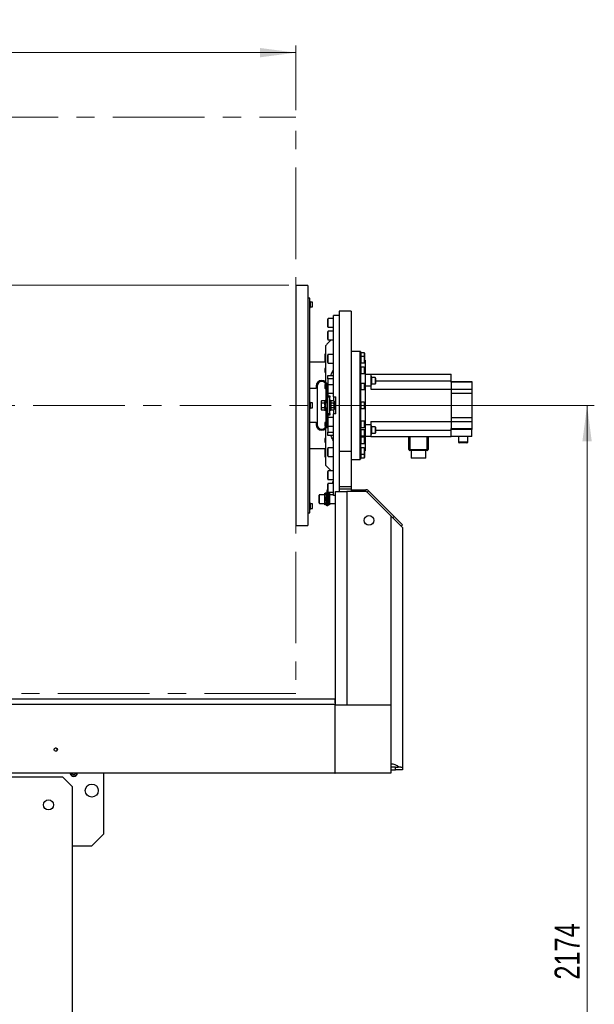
# Model space of a CAD drawing. Header units: millimetres. Extents: x 36 to 589, y 6 to 414.
# Tile 4 of 62: x 184 to 264, y 120 to 257. Entities that reach past the tile are written whole.
import ezdxf

# ---------------------------------------------------------------- set-up
doc = ezdxf.new("R2010")
doc.units = ezdxf.units.MM
doc.linetypes.add('CENTERX2', pattern=[20.32, 12.7, -2.54, 2.54, -2.54])
doc.styles.add('SLDTEXTSTYLE1', font='TXT', dxfattribs={"width": 0.75})
doc.dimstyles.new('SLDDIMSTYLE1', dxfattribs={"dimtxt": 3.5, "dimasz": 5, "dimexe": 0, "dimexo": 0.0625, "dimgap": 0.875, "dimtad": 1, "dimlfac": 15, "dimrnd": 1e-09, "dimzin": 12, "dimdsep": 46, "dimtxsty": 'SLDTEXTSTYLE1', "dimsah": 1, "dimcen": 0.09, "dimadec": 0, "dimazin": 0, "dimtfac": 1, "dimtofl": 0, "dimtmove": 0, "dimatfit": 3, "dimfxl": 0, "dimtolj": 1, "dimtzin": 12, "dimarcsym": 0})

# ---------------------------------------------------------------- blocks, each defined once
blk = doc.blocks.new('*D14')
at = {"color": 7, "linetype": 'Continuous', "lineweight": 0}
for p, q in [((115.52, 244.35), (115.52, 253.32)), ((222.19, 244.35), (222.19, 253.32)), ((115.52, 252.32), (222.19, 252.32))]:
    blk.add_line(p, q, dxfattribs=at)
for points in [[(115.52, 252.32), (120.52, 251.67), (120.52, 252.97)], [(222.19, 252.32), (217.19, 252.97), (217.19, 251.67)]]:
    blk.add_solid(points, dxfattribs=at)
at = {"color": 7, "linetype": 'Continuous', "lineweight": 0, "char_height": 3.5, "attachment_point": 1, "style": 'SLDTEXTSTYLE1'}
for s, insert in [('SPW ', (156.95, 256.83)), ('1600', (167.8, 256.83))]:
    blk.add_mtext(s, dxfattribs=dict(at, insert=insert))
blk = doc.blocks.new('*D15')
at = {"color": 7, "linetype": 'Continuous', "lineweight": 0}
for p, q in [((226.86, 203.35), (263.59, 203.35)), ((262.59, 203.35), (262.59, 58.42)), ((223.19, 58.42), (263.59, 58.42))]:
    blk.add_line(p, q, dxfattribs=at)
for points in [[(262.59, 203.35), (261.94, 198.35), (263.24, 198.35)], [(262.59, 58.42), (263.24, 63.42), (261.94, 63.42)]]:
    blk.add_solid(points, dxfattribs=at)
at = {"color": 7, "linetype": 'Continuous', "lineweight": 0, "insert": (258.08, 123.64), "char_height": 3.5, "attachment_point": 1, "rotation": 90, "style": 'SLDTEXTSTYLE1'}
blk.add_mtext('2174', dxfattribs=at)
blk = doc.blocks.new('*D16')
at = {"color": 7, "linetype": 'Continuous', "lineweight": 0}
for p, q in [((221.19, 220.02), (74.13, 220.02)), ((75.13, 220.02), (75.13, 41.75)), ((112.86, 41.75), (74.13, 41.75))]:
    blk.add_line(p, q, dxfattribs=at)
for centre, start, end in [((72.35, 135.03), 63.4349, 116.5651), ((72.35, 132.62), 243.4349, 296.5651)]:
    blk.add_arc(centre, 6.21, start, end, dxfattribs=at)
for points in [[(75.13, 220.02), (74.48, 215.02), (75.78, 215.02)], [(75.13, 41.75), (75.78, 46.75), (74.48, 46.75)]]:
    blk.add_solid(points, dxfattribs=at)
at = {"color": 7, "linetype": 'Continuous', "lineweight": 0, "insert": (70.61, 128.65), "char_height": 3.5, "attachment_point": 1, "rotation": 90, "style": 'SLDTEXTSTYLE1'}
blk.add_mtext('2674', dxfattribs=at)

msp = doc.modelspace()

# ---------------------------------------------------------------- linework, layer by layer
at = {"color": 7, "linetype": 'CENTERX2', "lineweight": 0}
for p, q in [((115.5187975, 243.351539), (222.1854642, 243.351539)), ((222.1854642, 203.351539), (222.1854642, 243.351539)), ((104.4614471, 203.351539), (225.8587426, 203.351539)), ((222.1854642, 203.351539), (222.1854642, 163.351539)), ((222.1854642, 163.351539), (115.5187975, 163.351539))]:
    msp.add_line(p, q, dxfattribs=at)
at = {"color": 7, "linetype": 'Continuous', "lineweight": 30}
for p, q in [((222.192076, 220.0182056), (222.192076, 203.351539)), ((223.8587426, 220.0182056), (223.8587426, 186.6848723)), ((224.1254093, 191.5305742), (224.1254093, 218.251539)), ((224.232076, 216.9451151), (224.232076, 217.7451151)), ((224.4654093, 217.0117817), (224.4654093, 217.6784484)), ((224.4987426, 217.0451151), (224.4987426, 217.6451151)), ((228.192076, 216.4182056), (228.192076, 197.0166933)), ((229.8587426, 216.4182056), (229.8587426, 197.0166933)), ((226.592076, 214.2740339), (226.592076, 215.3140339)), ((226.672076, 214.1940339), (226.672076, 215.3940339)), ((227.392076, 204.5263307), (227.392076, 215.8404706)), ((228.192076, 215.8404706), (227.392076, 215.8404706)), ((226.592076, 212.5320178), (226.592076, 213.5720178)), ((226.672076, 212.4520178), (226.672076, 213.6520178)), ((226.3254093, 206.575979), (226.3254093, 211.6848723)), ((231.092076, 195.851539), (231.092076, 210.851539)), ((231.1254093, 210.8182056), (231.1254093, 195.8848723)), ((231.1787426, 210.651539), (231.1787426, 210.1288451)), ((231.1787426, 210.651539), (231.1787426, 210.1288451)), ((231.6587426, 210.651539), (231.6587426, 210.1288451)), ((231.712076, 210.5982056), (231.712076, 210.0755118)), ((226.1787426, 210.433739), (226.1787426, 210.0026723)), ((226.1787426, 209.9110451), (226.1787426, 209.4799784)), ((226.229876, 210.4848723), (226.229876, 209.9621784)), ((226.229876, 209.9621784), (226.229876, 209.4288451)), ((226.592076, 209.3131917), (226.592076, 210.3531917)), ((226.672076, 209.2331917), (226.672076, 210.4331917)), ((231.1787426, 210.1288451), (231.1787426, 209.2621784)), ((231.1787426, 210.1288451), (231.1787426, 209.2621784)), ((231.6587426, 210.1288451), (231.6587426, 209.2621784)), ((231.712076, 210.0755118), (231.712076, 209.3155118)), ((231.712076, 209.6523422), (231.792076, 209.6523422)), ((231.792076, 209.6523422), (231.792076, 197.0507358)), ((226.1787426, 208.4225389), (226.1787426, 207.9914722)), ((226.229876, 208.4736722), (226.229876, 207.9403389)), ((231.1787426, 208.6403389), (231.1787426, 207.7736722)), ((231.1787426, 208.6403389), (231.1787426, 207.7736722)), ((231.6587426, 208.6403389), (231.6587426, 207.7736722)), ((231.712076, 208.5870055), (231.712076, 207.8270055)), ((226.592076, 207.5182056), (227.392076, 207.5182056)), ((226.592076, 207.051539), (226.592076, 207.5182056)), ((227.392076, 207.051539), (226.592076, 207.051539)), ((226.592076, 207.051539), (226.592076, 206.1475927)), ((231.1787426, 206.4126319), (231.1787426, 205.5459652)), ((231.1787426, 206.4126319), (231.1787426, 205.5459652)), ((231.6587426, 206.4126319), (231.6587426, 205.5459652)), ((231.792076, 207.6848723), (232.592076, 207.6848723)), ((232.592076, 207.6848723), (232.592076, 206.0182056)), ((232.592076, 207.6848723), (243.7254093, 207.6848723)), ((232.6987426, 206.7692217), (232.6987426, 207.3025551)), ((232.6987426, 206.2358884), (232.6987426, 206.7692217)), ((233.1787426, 207.2025551), (233.1787426, 206.3358884)), ((233.232076, 207.1492217), (233.232076, 206.3892217)), ((233.232076, 206.7688723), (243.7254093, 206.7688723)), ((243.7254093, 206.7688723), (243.7254093, 207.6848723)), ((243.7254093, 206.5729036), (243.7254093, 206.7688723)), ((243.7254093, 206.6848723), (246.592076, 206.6848723)), ((243.7254093, 206.5727343), (243.7254093, 206.5729036)), ((246.592076, 206.5727343), (243.7254093, 206.5727343)), ((243.7254093, 206.5727343), (243.7254093, 205.6192201)), ((246.592076, 206.6848723), (246.592076, 206.5727343)), ((246.592076, 206.5727343), (246.592076, 205.6192201)), ((224.992076, 205.6848723), (224.1254093, 205.6848723)), ((224.992076, 206.0182056), (224.992076, 205.6848723)), ((225.1254093, 206.0182056), (225.1254093, 200.6848723)), ((226.1787426, 206.1948319), (226.1787426, 205.7637652)), ((226.229876, 206.2459652), (226.229876, 205.7126319)), ((226.3254093, 205.6848723), (226.3254093, 206.3646158)), ((226.3254093, 205.6848723), (226.3254093, 204.0182056)), ((226.4254093, 206.0182056), (226.4254093, 203.6848723)), ((226.5587426, 204.6848723), (226.5587426, 206.0182056)), ((226.592076, 205.1075927), (226.592076, 206.1475927)), ((226.592076, 205.1075927), (226.592076, 204.701539)), ((226.672076, 205.0275927), (226.672076, 206.2275927)), ((231.712076, 206.3592985), (231.712076, 205.5992985)), ((232.592076, 206.0182056), (231.792076, 206.0182056)), ((232.592076, 206.0182056), (232.592076, 205.6022056)), ((232.592076, 205.6022056), (243.7254093, 205.6022056)), ((243.7254093, 205.6187821), (243.7254093, 205.6192201)), ((243.7254093, 205.6192201), (246.592076, 205.6192201)), ((243.7254093, 205.6022056), (243.7254093, 201.1008723)), ((246.592076, 205.6192201), (246.592076, 205.0182056)), ((224.232076, 202.951539), (224.232076, 203.751539)), ((224.4654093, 203.0182056), (224.4654093, 203.6848723)), ((225.692076, 203.9182056), (225.692076, 203.8422867)), ((225.692076, 203.8422867), (225.692076, 203.351539)), ((226.1747967, 204.0058693), (225.7426886, 204.0058693)), ((226.1747967, 203.6787041), (225.7426886, 203.6787041)), ((226.2254093, 204.0182056), (226.2254093, 202.6848723)), ((226.3587426, 204.0182056), (226.3587426, 202.6848723)), ((226.5587426, 204.6848723), (226.892076, 204.6848723)), ((226.5587426, 204.4848723), (226.5587426, 204.6848723)), ((226.892076, 204.4848723), (226.5587426, 204.4848723)), ((226.5587426, 204.4848723), (226.5587426, 202.2182056)), ((226.592076, 204.701539), (226.892076, 204.701539)), ((226.892076, 204.701539), (226.892076, 204.6848723)), ((226.892076, 204.6848723), (226.892076, 204.4848723)), ((226.892076, 202.2182056), (226.892076, 204.4848723)), ((227.0254093, 202.6848723), (227.0254093, 204.0182056)), ((227.4414633, 204.0058693), (227.052076, 204.0058693)), ((227.052076, 204.0058693), (227.052076, 203.8422867)), ((227.052076, 203.8422867), (227.052076, 203.6787041)), ((227.4414633, 203.6787041), (227.052076, 203.6787041)), ((227.052076, 203.6787041), (227.052076, 203.351539)), ((227.392076, 204.5263307), (227.7254093, 204.5263307)), ((227.392076, 204.5263307), (227.392076, 204.0058693)), ((227.492076, 203.9182056), (227.492076, 203.8422867)), ((227.492076, 203.8422867), (227.492076, 203.351539)), ((227.7254093, 202.1767473), (227.7254093, 204.5263307)), ((231.1787426, 203.7848723), (231.1787426, 202.9182056)), ((231.1787426, 203.7848723), (231.1787426, 202.9182056)), ((231.6587426, 203.7848723), (231.6587426, 202.9182056)), ((231.712076, 203.731539), (231.712076, 202.971539)), ((246.592076, 205.0182056), (243.7254093, 205.0182056)), ((246.592076, 205.0182056), (246.592076, 201.6848723)), ((222.192076, 203.351539), (222.192076, 186.6848723)), ((224.4987426, 203.051539), (224.4987426, 203.651539)), ((225.692076, 203.351539), (225.692076, 202.8607912)), ((225.692076, 202.8607912), (225.692076, 202.7848723)), ((226.1747967, 203.0243738), (225.7426886, 203.0243738)), ((226.1747967, 202.6972087), (225.7426886, 202.6972087)), ((226.3254093, 202.6848723), (226.3254093, 201.0182056)), ((226.4254093, 203.0182056), (226.4254093, 200.6848723)), ((227.052076, 203.351539), (227.052076, 203.0243738)), ((227.4414633, 203.0243738), (227.052076, 203.0243738)), ((227.052076, 203.0243738), (227.052076, 202.8607912)), ((227.052076, 202.8607912), (227.052076, 202.6972087)), ((227.4414633, 202.6972087), (227.052076, 202.6972087)), ((227.392076, 202.6972087), (227.392076, 202.1767473)), ((227.492076, 203.351539), (227.492076, 202.8607912)), ((227.492076, 202.8607912), (227.492076, 202.7848723)), ((224.1254093, 201.0182056), (224.992076, 201.0182056)), ((224.992076, 201.0182056), (224.992076, 200.6848723)), ((226.1787426, 200.9393127), (226.1787426, 200.5082461)), ((226.229876, 200.9904461), (226.229876, 200.4571127)), ((226.3254093, 200.3384621), (226.3254093, 201.0182056)), ((226.5587426, 202.2182056), (226.892076, 202.2182056)), ((226.5587426, 202.0182056), (226.5587426, 202.2182056)), ((226.892076, 202.0182056), (226.5587426, 202.0182056)), ((226.5587426, 200.6848723), (226.5587426, 202.0182056)), ((226.892076, 202.001539), (226.592076, 202.001539)), ((226.592076, 202.001539), (226.592076, 201.5954852)), ((226.592076, 200.5554853), (226.592076, 201.5954852)), ((226.672076, 200.4754852), (226.672076, 201.6754852)), ((226.892076, 202.2182056), (226.892076, 202.0182056)), ((226.892076, 202.0182056), (226.892076, 202.001539)), ((227.392076, 190.8626073), (227.392076, 202.1767473)), ((227.7254093, 202.1767473), (227.392076, 202.1767473)), ((231.1787426, 201.1571127), (231.1787426, 200.2904461)), ((231.1787426, 201.1571127), (231.1787426, 201.1241272)), ((231.1787426, 201.1241272), (231.1787426, 200.2904461)), ((231.6587426, 201.1571127), (231.6587426, 200.2904461)), ((231.712076, 201.1037794), (231.712076, 200.3437794)), ((232.592076, 201.1008723), (243.7254093, 201.1008723)), ((232.592076, 201.1008723), (232.592076, 200.6848723)), ((243.7254093, 201.6848723), (246.592076, 201.6848723)), ((243.7254093, 201.0838578), (243.7254093, 201.0842958)), ((246.592076, 201.0838578), (243.7254093, 201.0838578)), ((243.7254093, 201.0838578), (243.7254093, 200.1303436)), ((246.592076, 201.6848723), (246.592076, 201.0838578)), ((246.592076, 201.0838578), (246.592076, 200.1303436)), ((226.3254093, 195.0182056), (226.3254093, 200.1270989)), ((226.592076, 200.5554852), (226.592076, 199.651539)), ((226.592076, 199.651539), (227.392076, 199.651539)), ((226.592076, 199.1848723), (226.592076, 199.651539)), ((231.1787426, 199.9699567), (231.1787426, 199.10329)), ((231.1787426, 199.9699567), (231.1787426, 199.5366234)), ((231.6587426, 199.9699567), (231.6587426, 199.10329)), ((231.712076, 199.9166234), (231.712076, 199.1566234)), ((231.792076, 200.6848723), (232.592076, 200.6848723)), ((232.592076, 200.6848723), (232.592076, 199.0182056)), ((232.6987426, 199.4005229), (232.6987426, 200.4671895)), ((233.1787426, 200.3671895), (233.1787426, 199.5005229)), ((233.232076, 200.3138562), (233.232076, 199.5538562)), ((233.232076, 199.9342056), (243.7254093, 199.9342056)), ((243.7254093, 200.1303436), (246.592076, 200.1303436)), ((243.7254093, 200.1301744), (243.7254093, 200.1303436)), ((243.7254093, 199.9342056), (243.7254093, 200.1301744)), ((246.592076, 200.0182056), (243.7254093, 200.0182056)), ((243.7254093, 199.0182056), (243.7254093, 199.9342056)), ((246.592076, 200.1303436), (246.592076, 200.0182056)), ((246.592076, 199.0182056), (246.592076, 200.0182056)), ((226.1787426, 198.7116057), (226.1787426, 198.2805391)), ((226.229876, 198.7627391), (226.229876, 198.2294057)), ((227.392076, 199.1848723), (226.592076, 199.1848723)), ((231.1787426, 199.5366234), (231.1787426, 199.10329)), ((231.1787426, 198.9294057), (231.1787426, 198.0627391)), ((231.1787426, 198.9294057), (231.1787426, 198.8024853)), ((231.1787426, 198.8024853), (231.1787426, 198.0627391)), ((231.6587426, 198.9294057), (231.6587426, 198.0627391)), ((231.712076, 198.8760724), (231.712076, 198.1160724)), ((232.592076, 199.0182056), (231.792076, 199.0182056)), ((232.592076, 199.0182056), (243.7254093, 199.0182056)), ((237.8587426, 197.2182056), (237.8587426, 199.0182056)), ((237.992076, 199.0182056), (237.992076, 197.2135524)), ((240.392076, 197.2135524), (240.392076, 199.0182056)), ((240.5254093, 199.0182056), (240.5254093, 197.2182056)), ((246.592076, 199.0182056), (243.7254093, 199.0182056)), ((244.7254093, 198.2848723), (246.0587426, 198.2848723)), ((226.1787426, 197.2230995), (226.1787426, 196.7920328)), ((226.229876, 197.2742328), (226.229876, 196.7408995)), ((226.592076, 197.3503036), (226.592076, 197.3898862)), ((226.592076, 196.3498862), (226.592076, 197.3503036)), ((226.672076, 197.424214), (226.672076, 197.4698862)), ((226.672076, 196.2698862), (226.672076, 197.424214)), ((228.192076, 197.0166933), (229.8587426, 197.0166933)), ((228.192076, 197.0166933), (228.192076, 192.0848723)), ((229.8587426, 197.0166933), (229.8587426, 192.0848723)), ((231.1787426, 197.4408995), (231.1787426, 196.5742328)), ((231.1787426, 197.4408995), (231.1787426, 197.1733957)), ((231.1787426, 197.1733957), (231.1787426, 196.5742328)), ((231.6587426, 197.4408995), (231.6587426, 196.5742328)), ((231.712076, 197.3875662), (231.712076, 196.6275662)), ((231.792076, 197.0507358), (231.712076, 197.0507358)), ((237.992076, 197.2135524), (240.392076, 197.2135524)), ((237.992076, 197.0848723), (237.992076, 197.2135524)), ((240.392076, 197.0848723), (237.992076, 197.0848723)), ((240.392076, 197.0848723), (240.392076, 197.2135524)), ((245.9254092, 198.151539), (244.8587426, 198.151539)), ((226.1787426, 196.7004056), (226.1787426, 196.269339)), ((226.229876, 196.7408995), (226.229876, 196.2182056)), ((231.1787426, 196.5742328), (231.1787426, 196.051539)), ((231.1787426, 196.5742328), (231.1787426, 196.051539)), ((231.6587426, 196.5742328), (231.6587426, 196.051539)), ((231.712076, 196.6275662), (231.712076, 196.1048723)), ((240.192076, 196.0182056), (238.192076, 196.0182056)), ((226.592076, 194.0187557), (226.592076, 194.1710602)), ((226.672076, 194.0753242), (226.672076, 194.2510602)), ((226.592076, 193.1310602), (226.592076, 194.0187557)), ((226.672076, 193.0510602), (226.672076, 194.0753242)), ((227.2587426, 192.751539), (227.2587426, 192.509044)), ((227.392076, 192.751539), (227.2587426, 192.751539)), ((224.1254093, 188.451539), (224.1254093, 191.5305742)), ((226.4587426, 191.4182056), (226.4587426, 190.0848723)), ((226.592076, 192.1080394), (226.592076, 192.429044)), ((226.592076, 191.389044), (226.592076, 192.1080394)), ((226.592076, 191.389044), (226.592076, 190.0848723)), ((226.672076, 192.1386541), (226.672076, 192.509044)), ((226.672076, 191.309044), (226.672076, 192.1386541)), ((227.6587426, 161.7704179), (227.6587426, 191.3848723)), ((227.6587426, 191.3848723), (229.2587426, 191.3848723)), ((228.192076, 192.0848723), (229.8587426, 192.0848723)), ((228.192076, 192.0848723), (228.192076, 191.7848723)), ((228.192076, 191.7848723), (229.8587426, 191.7848723)), ((228.192076, 191.7848723), (228.192076, 191.3848723)), ((228.192076, 191.3848723), (228.2004421, 191.3848723)), ((231.881619, 191.3848723), (229.2587426, 191.3848723)), ((229.2587426, 191.3848723), (229.2587426, 161.7704164)), ((229.8587426, 192.0848723), (229.8587426, 191.7848723)), ((229.8587426, 191.7848723), (229.8587426, 191.5182056)), ((229.8587426, 191.651539), (231.881619, 191.651539)), ((229.8587426, 191.5182056), (229.8587426, 191.3848723)), ((231.881619, 191.3848723), (231.881619, 191.651539)), ((232.0701808, 191.3067674), (232.2587426, 191.4953292)), ((232.2587426, 191.4953292), (235.8104526, 187.9436193)), ((225.392076, 189.8182056), (225.392076, 190.8848723)), ((225.4587426, 189.751539), (225.4587426, 190.951539)), ((226.192076, 190.751539), (226.192076, 191.151539)), ((226.192076, 189.951539), (226.192076, 190.751539)), ((226.3872895, 191.151539), (226.2635291, 191.151539)), ((226.3872895, 190.351539), (226.2635291, 190.351539)), ((226.4587426, 190.0848723), (226.592076, 190.0848723)), ((226.4587426, 189.4182056), (226.4587426, 190.0848723)), ((226.592076, 190.0848723), (226.592076, 189.4182056)), ((226.7872895, 191.151539), (226.6635291, 191.151539)), ((226.7872895, 190.351539), (226.6635291, 190.351539)), ((226.8587426, 191.151539), (226.8587426, 190.751539)), ((226.8587426, 190.751539), (226.8587426, 189.951539)), ((227.6587426, 190.8626073), (227.392076, 190.8626073)), ((235.392076, 187.9848723), (232.0701808, 191.3067674)), ((224.232076, 189.5270102), (224.232076, 189.7579629)), ((224.232076, 188.9579629), (224.232076, 189.5270102)), ((224.4654093, 189.0558603), (224.4654093, 189.6912962)), ((224.4654093, 189.0246295), (224.4654093, 189.0558603)), ((224.4987426, 189.0860705), (224.4987426, 189.6579629)), ((224.4987426, 189.0579629), (224.4987426, 189.0860705)), ((226.192076, 189.551539), (226.192076, 189.951539)), ((226.3872895, 189.551539), (226.2635291, 189.551539)), ((226.592076, 189.4182056), (226.4587426, 189.4182056)), ((226.7872895, 189.551539), (226.6635291, 189.551539)), ((226.8587426, 189.951539), (226.8587426, 189.551539)), ((235.392076, 153.551539), (235.392076, 187.9848723)), ((235.392076, 187.9848723), (236.992076, 186.3848723)), ((235.6218908, 187.7550575), (235.8104526, 187.9436193)), ((235.8104526, 187.9436193), (236.9889639, 186.765108)), ((236.9889639, 186.765108), (236.8004021, 186.5765462)), ((236.992076, 186.3848723), (236.992076, 153.151539)), ((227.592076, 162.551539), (168.8587426, 162.551539)), ((227.6129632, 161.8182056), (168.8810259, 161.8182056)), ((227.5812766, 161.790418), (227.5812766, 161.770418)), ((227.6129632, 161.790418), (227.5812766, 161.790418)), ((227.5863932, 161.790418), (227.5812766, 161.790418)), ((227.5812766, 161.770418), (227.6012324, 161.770418)), ((227.6129632, 161.790418), (227.5863932, 161.790418)), ((227.6012324, 161.770418), (227.6012235, 152.3037513)), ((227.6247198, 161.770418), (227.6012324, 161.770418)), ((227.6129632, 161.8182056), (227.6129632, 161.790418)), ((227.6247109, 152.3037513), (227.6247198, 161.770418)), ((227.6247198, 161.770418), (235.3462335, 161.7704107)), ((235.3462335, 161.7704107), (235.3462246, 152.3037441)), ((235.3478484, 161.7704107), (235.3462335, 161.7704107)), ((235.3478484, 161.7704107), (235.3478395, 152.303744)), ((235.992076, 153.151539), (235.3478403, 153.151539)), ((235.3478407, 153.551539), (235.392076, 153.551539)), ((235.992076, 152.751539), (235.992076, 153.151539)), ((235.992076, 153.151539), (236.392076, 153.151539)), ((236.4503765, 153.151539), (236.392076, 153.151539)), ((236.7566511, 153.151539), (236.4503765, 153.151539)), ((236.7566511, 153.151539), (236.992076, 153.151539)), ((236.992076, 153.151539), (236.992076, 152.751539)), ((189.8587426, 151.751539), (147.8587426, 151.751539)), ((227.5746535, 152.3037513), (168.8861561, 152.3038067)), ((227.6012235, 152.3037513), (168.9127261, 152.3038067)), ((191.192076, 150.4182056), (189.8587426, 151.751539)), ((190.8397652, 152.2619621), (190.8316094, 152.303786)), ((191.1347351, 152.1736013), (191.1039033, 152.3037857)), ((191.4297049, 152.0852406), (191.1347351, 152.1736013)), ((191.6537124, 152.2965115), (191.4297049, 152.0852406)), ((191.6519898, 152.3037852), (191.6537124, 152.2965115)), ((195.5254093, 143.8848723), (195.5254093, 152.3037816)), ((227.6012235, 152.3037513), (227.5746535, 152.3037513)), ((227.6012235, 152.3037513), (227.6247109, 152.3037513)), ((235.3462246, 152.3037441), (227.6247109, 152.3037513)), ((227.6247109, 152.3037513), (227.6263259, 152.3037513)), ((235.3478395, 152.303744), (227.6263259, 152.3037513)), ((235.3478395, 152.303744), (235.3462246, 152.3037441)), ((235.3478399, 152.751539), (235.992076, 152.751539)), ((236.992076, 152.751539), (235.992076, 152.751539)), ((191.192076, 111.351539), (191.192076, 150.4182056)), ((193.8587426, 142.2182056), (195.5254093, 143.8848723)), ((191.192076, 142.2182056), (193.8587426, 142.2182056))]:
    msp.add_line(p, q, dxfattribs=at)
for centre, radius in [((232.3254093, 187.3848723), 0.6666667), ((188.8581319, 155.5705586), 0.2265161), ((193.8587426, 149.8848723), 0.9), ((187.8587426, 147.8848723), 0.7)]:
    msp.add_circle(centre, radius, dxfattribs=at)
for centre, radius, start, end in [((224.4654093, 217.6451151), 0.0333333, 360, 90), ((224.4654093, 217.0451151), 0.0333333, 270, 0), ((226.672076, 215.3140339), 0.08, 90, 180), ((226.672076, 214.2740339), 0.08, 180, 270), ((226.672076, 213.5720178), 0.08, 90, 180), ((226.672076, 212.5320178), 0.08, 180, 270), ((231.6587426, 210.5982056), 0.0533333, 360, 90), ((226.672076, 210.3531917), 0.08, 90, 180), ((226.672076, 209.3131917), 0.08, 180, 270), ((231.6587426, 210.0755118), 0.0533333, 360, 90), ((231.6587426, 209.3155118), 0.0533333, 270, 360), ((231.6587426, 208.5870055), 0.0533333, 360, 90), ((231.6587426, 207.8270055), 0.0533333, 270, 360), ((225.7754093, 206.0182056), 0.7833333, 0, 180), ((225.7754093, 206.0182056), 0.65, 0, 180), ((231.6587426, 206.3592985), 0.0533333, 0, 90), ((233.1787426, 207.1492217), 0.0533333, 0, 90), ((226.672076, 206.1475927), 0.08, 90, 180), ((226.672076, 205.1075927), 0.08, 180, 270), ((231.6587426, 205.5992985), 0.0533333, 270, 360), ((233.1787426, 206.3892217), 0.0533333, 270, 0), ((224.4654093, 203.651539), 0.0333333, 0, 90), ((231.6587426, 203.731539), 0.0533333, 0, 90), ((224.4654093, 203.051539), 0.0333333, 270, 0), ((231.6587426, 202.971539), 0.0533333, 270, 0), ((226.672076, 201.5954852), 0.08, 90, 180), ((231.6587426, 201.1037794), 0.0533333, 0, 90), ((225.7754093, 200.6848723), 0.7833333, 180, 0), ((225.7754093, 200.6848723), 0.65, 180, 0), ((226.672076, 200.5554852), 0.08, 180, 270), ((231.6587426, 200.3437794), 0.0533333, 270, 0), ((231.6587426, 199.9166234), 0.0533333, 0, 90), ((233.1787426, 200.3138562), 0.0533333, 0, 90), ((231.6587426, 199.1566234), 0.0533333, 270, 360), ((231.6587426, 198.8760724), 0.0533333, 0, 90), ((233.1787426, 199.5538562), 0.0533333, 270, 0), ((244.8587426, 198.2848723), 0.1333333, 180, 270), ((245.9254093, 198.2848723), 0.1333333, 270, 0), ((226.672076, 197.3898862), 0.08, 90, 180), ((231.6587426, 198.1160724), 0.0533333, 270, 0), ((231.6587426, 197.3875662), 0.0533333, 0, 90), ((237.9587832, 198.1721659), 0.9591915, 264.013346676, 271.989088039), ((237.992076, 197.2182056), 0.1333333, 180, 270), ((240.4253687, 198.1721659), 0.9591915, 268.010911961, 275.986653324), ((240.392076, 197.2182056), 0.1333333, 270, 360), ((226.672076, 196.3498862), 0.08, 180, 270), ((231.6587426, 196.6275662), 0.0533333, 270, 0), ((231.6587426, 196.1048723), 0.0533333, 270, 0), ((226.672076, 194.1710602), 0.08, 90, 180), ((226.672076, 193.1310602), 0.08, 180, 270), ((226.7254093, 191.4182056), 0.2666667, 120, 180), ((226.672076, 192.429044), 0.08, 90, 180), ((226.672076, 191.389044), 0.08, 180, 270), ((231.881619, 191.1182056), 0.5333333, 45, 90), ((231.881619, 191.1182056), 0.2666667, 45, 90), ((224.4654093, 189.6579629), 0.0333333, 0, 90), ((224.4654093, 189.0579629), 0.0333333, 270, 0), ((188.8309705, 155.5701824), 0.2264075, 273.425649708, 0.068876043), ((188.8309305, 155.5706891), 0.2264475, 359.94065987, 86.564792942), ((235.392076, 151.951539), 1.6, 48.590377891, 90), ((191.3587426, 152.3848723), 0.5333333, 193.3239564, 351.254910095), ((191.3587426, 152.3848723), 0.4666667, 190.006302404, 349.993589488)]:
    msp.add_arc(centre, radius, start, end, dxfattribs=at)
for points, degree in [([(223.8587426, 220.0182056), (222.192076, 220.0182056)], 1), ([(224.1254093, 218.251539), (223.8587426, 218.251539)], 1), ([(224.232076, 217.7451151), (224.1254093, 217.7451151)], 1), ([(224.4654093, 217.6784484), (224.232076, 217.6784484)], 1), ([(224.1254093, 216.9451151), (224.232076, 216.9451151)], 1), ([(224.232076, 217.0117817), (224.4654093, 217.0117817)], 1), ([(229.8587426, 216.4182056), (228.192076, 216.4182056)], 1), ([(227.392076, 215.3940339), (226.672076, 215.3940339)], 1), ([(226.672076, 214.1940339), (227.392076, 214.1940339)], 1), ([(227.392076, 213.6520178), (226.672076, 213.6520178)], 1), ([(227.0925548, 212.4520178), (226.3254093, 211.6848723)], 1), ([(226.672076, 212.4520178), (227.392076, 212.4520178)], 1), ([(231.092076, 210.851539), (229.8587426, 210.851539)], 1), ([(231.1254093, 210.8182056), (231.092076, 210.851539)], 1), ([(231.1787426, 210.651539), (231.1254093, 210.651539)], 1), ([(231.6587426, 210.651539), (231.1787426, 210.651539)], 1), ([(226.3254093, 209.351539), (224.1254093, 209.351539)], 1), ([(226.229876, 210.4848723), (226.1787426, 210.433739)], 1), ([(226.1787426, 210.0026723), (226.2245562, 209.9568587)], 1), ([(226.229876, 209.9621784), (226.1787426, 209.9110451)], 1), ([(226.1787426, 209.4799784), (226.229876, 209.4288451)], 1), ([(226.3254093, 210.4848723), (226.229876, 210.4848723)], 1), ([(226.3254093, 209.9621784), (226.229876, 209.9621784)], 1), ([(226.229876, 209.4288451), (226.3254093, 209.4288451)], 1), ([(227.392076, 210.4331917), (226.672076, 210.4331917)], 1), ([(226.672076, 209.2331917), (227.392076, 209.2331917)], 1), ([(231.1787426, 210.1288451), (231.1254093, 210.1288451)], 1), ([(231.1254093, 209.2621784), (231.1787426, 209.2621784)], 1), ([(231.6587426, 210.1288451), (231.1787426, 210.1288451)], 1), ([(231.1787426, 209.2621784), (231.6587426, 209.2621784)], 1), ([(226.229876, 208.4736722), (226.1787426, 208.4225389)], 1), ([(226.1787426, 207.9914722), (226.229876, 207.9403389)], 1), ([(226.3254093, 208.4736722), (226.229876, 208.4736722)], 1), ([(226.229876, 207.9403389), (226.3254093, 207.9403389)], 1), ([(227.0169904, 207.5182056), (227.392076, 208.287124)], 1), ([(231.1787426, 208.6403389), (231.1254093, 208.6403389)], 1), ([(231.1254093, 207.7736722), (231.1787426, 207.7736722)], 1), ([(231.6587426, 208.6403389), (231.1787426, 208.6403389)], 1), ([(231.1787426, 207.7736722), (231.6587426, 207.7736722)], 1), ([(231.1787426, 206.4126319), (231.1254093, 206.4126319)], 1), ([(231.6587426, 206.4126319), (231.1787426, 206.4126319)], 1), ([(232.6987426, 207.3025551), (232.592076, 207.3025551)], 1), ([(233.1787426, 207.2025551), (232.6987426, 207.2025551)], 1), ([(226.229876, 206.2459652), (226.1787426, 206.1948319)], 1), ([(226.1787426, 205.7637652), (226.229876, 205.7126319)], 1), ([(226.3254093, 206.2459652), (226.229876, 206.2459652)], 1), ([(226.229876, 205.7126319), (226.3254093, 205.7126319)], 1), ([(226.3254093, 205.6848723), (226.4337693, 206.0236363)], 1), ([(227.392076, 206.2275927), (226.672076, 206.2275927)], 1), ([(231.1254093, 205.5459652), (231.1787426, 205.5459652)], 1), ([(231.1787426, 205.5459652), (231.6587426, 205.5459652)], 1), ([(232.592076, 206.2358884), (232.6987426, 206.2358884)], 1), ([(232.6987426, 206.3358884), (233.1787426, 206.3358884)], 1), ([(224.232076, 203.751539), (224.1254093, 203.751539)], 1), ([(224.4654093, 203.6848723), (224.232076, 203.6848723)], 1), ([(225.7426886, 204.0058693), (225.692076, 203.9182056)], 1), ([(226.2254093, 203.9182056), (226.1747967, 204.0058693)], 1), ([(226.3587426, 204.0182056), (226.2254093, 204.0182056)], 1), ([(226.5587426, 203.6848723), (226.3587426, 203.6848723)], 1), ([(226.672076, 205.0275927), (227.392076, 205.0275927)], 1), ([(227.0254093, 204.0182056), (226.892076, 204.0182056)], 1), ([(227.052076, 203.9182056), (227.0254093, 203.9182056)], 1), ([(227.492076, 203.9182056), (227.4414633, 204.0058693)], 1), ([(231.1787426, 203.7848723), (231.1254093, 203.7848723)], 1), ([(231.6587426, 203.7848723), (231.1787426, 203.7848723)], 1), ([(224.1254093, 202.951539), (224.232076, 202.951539)], 1), ([(224.232076, 203.0182056), (224.4654093, 203.0182056)], 1), ([(225.692076, 202.7848723), (225.7426886, 202.6972087)], 1), ([(226.1747967, 202.6972087), (226.2254093, 202.7848723)], 1), ([(226.2254093, 202.6848723), (226.3587426, 202.6848723)], 1), ([(226.3587426, 203.0182056), (226.5587426, 203.0182056)], 1), ([(226.892076, 202.6848723), (227.0254093, 202.6848723)], 1), ([(227.0254093, 202.7848723), (227.052076, 202.7848723)], 1), ([(227.4414633, 202.6972087), (227.492076, 202.7848723)], 1), ([(231.1254093, 202.9182056), (231.1787426, 202.9182056)], 1), ([(231.1787426, 202.9182056), (231.6587426, 202.9182056)], 1), ([(226.229876, 200.9904461), (226.1787426, 200.9393127)], 1), ([(226.3254093, 200.9904461), (226.229876, 200.9904461)], 1), ([(227.392076, 201.6754852), (226.672076, 201.6754852)], 1), ([(231.1787426, 201.1571127), (231.1254093, 201.1571127)], 1), ([(231.6587426, 201.1571127), (231.1787426, 201.1571127)], 1), ([(226.1787426, 200.5082461), (226.229876, 200.4571127)], 1), ([(226.229876, 200.4571127), (226.3254093, 200.4571127)], 1), ([(226.592076, 200.2022597), (226.51166, 200.4346539)], 1), ([(226.672076, 200.4754852), (227.392076, 200.4754852)], 1), ([(231.1254093, 200.2904461), (231.1787426, 200.2904461)], 1), ([(231.1787426, 199.9699567), (231.1254093, 199.9699567)], 1), ([(231.1787426, 200.2904461), (231.6587426, 200.2904461)], 1), ([(231.6587426, 199.9699567), (231.1787426, 199.9699567)], 1), ([(232.6987426, 200.4671895), (232.592076, 200.4671895)], 1), ([(233.1787426, 200.3671895), (232.6987426, 200.3671895)], 1), ([(226.229876, 198.7627391), (226.1787426, 198.7116057)], 1), ([(226.1787426, 198.2805391), (226.229876, 198.2294057)], 1), ([(226.3254093, 198.7627391), (226.229876, 198.7627391)], 1), ([(226.229876, 198.2294057), (226.3254093, 198.2294057)], 1), ([(231.1254093, 199.10329), (231.1787426, 199.10329)], 1), ([(231.1787426, 198.9294057), (231.1254093, 198.9294057)], 1), ([(231.1787426, 199.10329), (231.6587426, 199.10329)], 1), ([(231.6587426, 198.9294057), (231.1787426, 198.9294057)], 1), ([(232.592076, 199.4005229), (232.6987426, 199.4005229)], 1), ([(232.6987426, 199.5005229), (233.1787426, 199.5005229)], 1), ([(244.7254093, 199.0182056), (244.7254093, 198.2848723)], 1), ([(246.0587426, 198.2848723), (246.0587426, 199.0182056)], 1), ([(224.1254093, 197.351539), (226.3254093, 197.351539)], 1), ([(226.229876, 197.2742328), (226.1787426, 197.2230995)], 1), ([(226.3254093, 197.2742328), (226.229876, 197.2742328)], 1), ([(227.392076, 197.4698862), (226.672076, 197.4698862)], 1), ([(231.1254093, 198.0627391), (231.1787426, 198.0627391)], 1), ([(231.1787426, 197.4408995), (231.1254093, 197.4408995)], 1), ([(231.1787426, 198.0627391), (231.6587426, 198.0627391)], 1), ([(231.6587426, 197.4408995), (231.1787426, 197.4408995)], 1), ([(238.192076, 197.0848723), (238.192076, 196.0182056)], 1), ([(240.192076, 196.0182056), (240.192076, 197.0848723)], 1), ([(226.1787426, 196.7920328), (226.229876, 196.7408995)], 1), ([(226.2245562, 196.7462192), (226.1787426, 196.7004056)], 1), ([(226.1787426, 196.269339), (226.229876, 196.2182056)], 1), ([(226.229876, 196.7408995), (226.3254093, 196.7408995)], 1), ([(226.229876, 196.2182056), (226.3254093, 196.2182056)], 1), ([(226.672076, 196.2698862), (227.392076, 196.2698862)], 1), ([(229.8587426, 195.851539), (231.092076, 195.851539)], 1), ([(231.092076, 195.851539), (231.1254093, 195.8848723)], 1), ([(231.1254093, 196.5742328), (231.1787426, 196.5742328)], 1), ([(231.1254093, 196.051539), (231.1787426, 196.051539)], 1), ([(231.1787426, 196.5742328), (231.6587426, 196.5742328)], 1), ([(231.1787426, 196.051539), (231.6587426, 196.051539)], 1), ([(226.3254093, 195.0182056), (227.0925548, 194.2510602)], 1), ([(227.392076, 194.2510602), (226.672076, 194.2510602)], 1), ([(226.672076, 193.0510602), (227.392076, 193.0510602)], 1), ([(227.392076, 192.509044), (226.672076, 192.509044)], 1), ([(225.4587426, 190.951539), (225.392076, 190.8848723)], 1), ([(226.192076, 190.951539), (225.4587426, 190.951539)], 1), ([(226.672076, 191.309044), (227.392076, 191.309044)], 1), ([(227.392076, 190.951539), (226.8587426, 190.951539)], 1), ([(224.232076, 189.7579629), (224.1254093, 189.7579629)], 1), ([(224.1254093, 188.9579629), (224.232076, 188.9579629)], 1), ([(224.4654093, 189.6912962), (224.232076, 189.6912962)], 1), ([(224.232076, 189.0246295), (224.4654093, 189.0246295)], 1), ([(225.392076, 189.8182056), (225.4587426, 189.751539)], 1), ([(225.4587426, 189.751539), (226.192076, 189.751539)], 1), ([(226.8587426, 189.751539), (227.6587426, 189.751539)], 1), ([(223.8587426, 188.451539), (224.1254093, 188.451539)], 1), ([(222.192076, 186.6848723), (223.8587426, 186.6848723)], 1), ([(227.592076, 162.551539), (227.5929468, 162.5488295), (227.5946884, 162.5434105), (227.5969094, 162.4995083), (227.5985046, 162.4328603), (227.5986324, 162.3687872), (227.5986963, 162.3367506)], 3), ([(227.5986963, 162.3367506), (227.6008243, 162.3008822), (227.6050803, 162.2291455), (227.6095073, 162.1004104), (227.6124234, 161.9622538), (227.6127833, 161.8662217), (227.6129632, 161.8182056)], 3)]:
    msp.add_open_spline(points, degree=degree, dxfattribs=at)
for points, knots in [([(226.5140094, 206.2744897), (226.5288322, 206.3251343), (226.5511269, 206.4013082), (226.5817971, 206.4744528), (226.592076, 206.4989668)], [0, 0, 0, 0, 0.6648558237, 1, 1, 1, 1]), ([(225.7426886, 204.0058693), (225.7285425, 203.9793027), (225.6999908, 203.9256826), (225.6947302, 203.8702532), (225.692076, 203.8422867)], [0, 0, 0, 0, 0.4954579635, 1, 1, 1, 1]), ([(225.692076, 203.8422867), (225.6921364, 203.8384094), (225.692594, 203.809046), (225.703648, 203.7536828), (225.7295958, 203.7038492), (225.7426886, 203.6787041)], [0, 0, 0, 0, 0.0700880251, 0.5307833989, 1, 1, 1, 1]), ([(225.7426886, 203.6787041), (225.7285425, 203.6255711), (225.6999908, 203.5183308), (225.6947302, 203.4074719), (225.692076, 203.351539)], [0, 0, 0, 0, 0.4954579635, 1, 1, 1, 1]), ([(226.2254093, 203.8422867), (226.2253489, 203.846164), (226.2248912, 203.8755274), (226.2138373, 203.9308906), (226.1878895, 203.9807242), (226.1747967, 204.0058693)], [0, 0, 0, 0, 0.0700880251, 0.5307833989, 1, 1, 1, 1]), ([(226.1747967, 203.6787041), (226.1889428, 203.7052706), (226.2174944, 203.7588908), (226.2227551, 203.8143202), (226.2254093, 203.8422867)], [0, 0, 0, 0, 0.49545796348, 1, 1, 1, 1]), ([(226.2254093, 203.351539), (226.2253489, 203.3592936), (226.2248912, 203.4180203), (226.2138373, 203.5287468), (226.1878895, 203.6284139), (226.1747967, 203.6787041)], [0, 0, 0, 0, 0.0700880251, 0.5307833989, 1, 1, 1, 1]), ([(227.492076, 203.8422867), (227.4920155, 203.846164), (227.4915579, 203.8755274), (227.480504, 203.9308906), (227.4545561, 203.9807242), (227.4414633, 204.0058693)], [0, 0, 0, 0, 0.07008802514, 0.53078339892, 1, 1, 1, 1]), ([(227.4414633, 203.6787041), (227.4556095, 203.7052706), (227.4841611, 203.7588908), (227.4894217, 203.8143202), (227.492076, 203.8422867)], [0, 0, 0, 0, 0.4954579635, 1, 1, 1, 1]), ([(227.492076, 203.351539), (227.4914844, 203.377949), (227.4890044, 203.4886591), (227.4620146, 203.5965504), (227.4414633, 203.6787041)], [0, 0, 0, 0, 0.2385511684, 1, 1, 1, 1]), ([(225.692076, 203.351539), (225.6921364, 203.3437843), (225.692594, 203.2850576), (225.703648, 203.1743312), (225.7295958, 203.074664), (225.7426886, 203.0243738)], [0, 0, 0, 0, 0.0700880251, 0.5307833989, 1, 1, 1, 1]), ([(225.7426886, 203.0243738), (225.735848, 203.0121333), (225.7060683, 202.9588462), (225.6981643, 202.9034571), (225.692076, 202.8607912)], [0, 0, 0, 0, 0.2297082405, 1, 1, 1, 1]), ([(225.692076, 202.8607912), (225.6927083, 202.8471408), (225.6952728, 202.7917816), (225.7223147, 202.7378453), (225.7426886, 202.6972087)], [0, 0, 0, 0, 0.2465794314, 1, 1, 1, 1]), ([(226.1747967, 203.0243738), (226.1889428, 203.0775069), (226.2174944, 203.1847472), (226.2227551, 203.295606), (226.2254093, 203.351539)], [0, 0, 0, 0, 0.4954579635, 1, 1, 1, 1]), ([(226.2254093, 202.8607912), (226.2193209, 202.9034571), (226.211417, 202.9588462), (226.1816373, 203.0121333), (226.1747967, 203.0243738)], [0, 0, 0, 0, 0.7702917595, 1, 1, 1, 1]), ([(226.1747967, 202.6972087), (226.1951706, 202.7378453), (226.2222124, 202.7917816), (226.2247769, 202.8471408), (226.2254093, 202.8607912)], [0, 0, 0, 0, 0.7534205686, 1, 1, 1, 1]), ([(227.4414633, 203.0243738), (227.4480097, 203.0477638), (227.4778303, 203.1543129), (227.4858313, 203.2650844), (227.492076, 203.351539)], [0, 0, 0, 0, 0.2195232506, 1, 1, 1, 1]), ([(227.492076, 202.8607912), (227.4920155, 202.8646686), (227.4915579, 202.8940319), (227.480504, 202.9493951), (227.4545561, 202.9992287), (227.4414633, 203.0243738)], [0, 0, 0, 0, 0.0700880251, 0.5307833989, 1, 1, 1, 1]), ([(227.4414633, 202.6972087), (227.4556095, 202.7237752), (227.4841611, 202.7773953), (227.4894217, 202.8328248), (227.492076, 202.8607912)], [0, 0, 0, 0, 0.4954579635, 1, 1, 1, 1]), ([(226.4255078, 200.683625), (226.4243716, 200.6869017), (226.3862309, 200.7968925), (226.3553603, 200.9092222), (226.3254093, 201.0182056)], [0, 0, 0, 0, 0.0297905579, 1, 1, 1, 1]), ([(227.392076, 198.4159539), (227.2970943, 198.598432), (227.1652528, 198.8517246), (227.0481463, 199.1120824), (227.0154061, 199.1848723)], [0, 0, 0, 0, 0.7204237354, 1, 1, 1, 1]), ([(226.2635291, 191.151539), (226.2435581, 191.0865772), (226.2032499, 190.9554626), (226.1958231, 190.8199239), (226.192076, 190.751539)], [0, 0, 0, 0, 0.49545796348, 1, 1, 1, 1]), ([(226.192076, 191.151539), (226.1929526, 191.151539), (226.1965402, 191.151539), (226.2346967, 191.151539), (226.2635291, 191.151539)], [0, 0, 0, 0, 0.2443658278, 1, 1, 1, 1]), ([(226.192076, 190.751539), (226.1921613, 190.7420565), (226.1928075, 190.6702551), (226.2084135, 190.5348783), (226.2450453, 190.4130243), (226.2635291, 190.351539)], [0, 0, 0, 0, 0.07009855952, 0.53078883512, 1, 1, 1, 1]), ([(226.2635291, 190.351539), (226.2435581, 190.2865772), (226.2032499, 190.1554626), (226.1958231, 190.0199239), (226.192076, 189.951539)], [0, 0, 0, 0, 0.4954579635, 1, 1, 1, 1]), ([(226.4587426, 190.751539), (226.4586573, 190.7610214), (226.4580111, 190.8328228), (226.4424051, 190.9681996), (226.4057733, 191.0900536), (226.3872895, 191.151539)], [0, 0, 0, 0, 0.0700985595, 0.5307888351, 1, 1, 1, 1]), ([(226.3872895, 191.151539), (226.4161219, 191.151539), (226.4542784, 191.151539), (226.457866, 191.151539), (226.4587426, 191.151539)], [0, 0, 0, 0, 0.7556341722, 1, 1, 1, 1]), ([(226.3872895, 190.351539), (226.4072605, 190.4165007), (226.4475687, 190.5476153), (226.4549955, 190.683154), (226.4587426, 190.751539)], [0, 0, 0, 0, 0.49545796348, 1, 1, 1, 1]), ([(226.4587426, 189.951539), (226.4586573, 189.9610214), (226.4580111, 190.0328228), (226.4424051, 190.1681996), (226.4057733, 190.2900536), (226.3872895, 190.351539)], [0, 0, 0, 0, 0.0700985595, 0.5307888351, 1, 1, 1, 1]), ([(226.6635291, 191.151539), (226.6435581, 191.0865772), (226.6032499, 190.9554626), (226.5958231, 190.8199239), (226.592076, 190.751539)], [0, 0, 0, 0, 0.4954579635, 1, 1, 1, 1]), ([(226.592076, 191.151539), (226.5929526, 191.151539), (226.5965402, 191.151539), (226.6346967, 191.151539), (226.6635291, 191.151539)], [0, 0, 0, 0, 0.2443658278, 1, 1, 1, 1]), ([(226.592076, 190.751539), (226.5921613, 190.7420565), (226.5928075, 190.6702551), (226.6084135, 190.5348783), (226.6450453, 190.4130243), (226.6635291, 190.351539)], [0, 0, 0, 0, 0.0700985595, 0.5307888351, 1, 1, 1, 1]), ([(226.6635291, 190.351539), (226.6435581, 190.2865772), (226.6032499, 190.1554626), (226.5958231, 190.0199239), (226.592076, 189.951539)], [0, 0, 0, 0, 0.49545796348, 1, 1, 1, 1]), ([(226.8587426, 190.751539), (226.8586573, 190.7610214), (226.8580111, 190.8328228), (226.8424051, 190.9681996), (226.8057733, 191.0900536), (226.7872895, 191.151539)], [0, 0, 0, 0, 0.0700985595, 0.5307888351, 1, 1, 1, 1]), ([(226.7872895, 191.151539), (226.8161219, 191.151539), (226.8542784, 191.151539), (226.857866, 191.151539), (226.8587426, 191.151539)], [0, 0, 0, 0, 0.7556341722, 1, 1, 1, 1]), ([(226.7872895, 190.351539), (226.8072605, 190.4165007), (226.8475687, 190.5476153), (226.8549955, 190.683154), (226.8587426, 190.751539)], [0, 0, 0, 0, 0.49545796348, 1, 1, 1, 1]), ([(226.8587426, 189.951539), (226.8586573, 189.9610214), (226.8580111, 190.0328228), (226.8424051, 190.1681996), (226.8057733, 190.2900536), (226.7872895, 190.351539)], [0, 0, 0, 0, 0.0700985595, 0.5307888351, 1, 1, 1, 1]), ([(226.192076, 189.951539), (226.1921613, 189.9420565), (226.1928075, 189.8702551), (226.2084135, 189.7348783), (226.2450453, 189.6130243), (226.2635291, 189.551539)], [0, 0, 0, 0, 0.0700985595, 0.5307888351, 1, 1, 1, 1]), ([(226.2635291, 189.551539), (226.2346967, 189.551539), (226.1965402, 189.551539), (226.1929526, 189.551539), (226.192076, 189.551539)], [0, 0, 0, 0, 0.7556341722, 1, 1, 1, 1]), ([(226.3872895, 189.551539), (226.4072605, 189.6165007), (226.4475687, 189.7476153), (226.4549955, 189.883154), (226.4587426, 189.951539)], [0, 0, 0, 0, 0.4954579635, 1, 1, 1, 1]), ([(226.4587426, 189.551539), (226.457866, 189.551539), (226.4542784, 189.551539), (226.4161219, 189.551539), (226.3872895, 189.551539)], [0, 0, 0, 0, 0.2443658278, 1, 1, 1, 1]), ([(226.592076, 189.951539), (226.5921613, 189.9420565), (226.5928075, 189.8702551), (226.6084135, 189.7348783), (226.6450453, 189.6130243), (226.6635291, 189.551539)], [0, 0, 0, 0, 0.0700985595, 0.5307888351, 1, 1, 1, 1]), ([(226.6635291, 189.551539), (226.6346967, 189.551539), (226.5965402, 189.551539), (226.5929526, 189.551539), (226.592076, 189.551539)], [0, 0, 0, 0, 0.7556341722, 1, 1, 1, 1]), ([(226.7872895, 189.551539), (226.8072605, 189.6165007), (226.8475687, 189.7476153), (226.8549955, 189.883154), (226.8587426, 189.951539)], [0, 0, 0, 0, 0.4954579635, 1, 1, 1, 1]), ([(226.8587426, 189.551539), (226.857866, 189.551539), (226.8542784, 189.551539), (226.8161219, 189.551539), (226.7872895, 189.551539)], [0, 0, 0, 0, 0.2443658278, 1, 1, 1, 1])]:
    msp.add_open_spline(points, degree=3, knots=knots, dxfattribs=at)

# ---------------------------------------------------------------- dimensions: what is measured, and where the dimension line sits
at = {"color": 7, "linetype": 'Continuous', "lineweight": 0}
dim = msp.add_linear_dim(base=(222.1854642, 252.3216545), p1=(115.5187975, 243.351539), p2=(222.1854642, 243.351539), text='SPW <>', dimstyle='SLDDIMSTYLE1', dxfattribs=at)
dim.commit()
dim.dimension.update_dxf_attribs({"geometry": '*D14', "text_midpoint": (167.5471372, 252.3216545), "dimtype": 160})
dim = msp.add_linear_dim(base=(75.1254093, 41.751539), p1=(222.192076, 220.0182056), p2=(113.8587426, 41.751539), angle=90, text='(<>)', dimstyle='SLDDIMSTYLE1', dxfattribs=at)
dim.commit()
dim.dimension.update_dxf_attribs({"geometry": '*D16', "text_midpoint": (75.1254093, 133.8262873), "dimtype": 160})
dim = msp.add_linear_dim(base=(262.592076, 58.4182056), p1=(225.8587426, 203.351539), p2=(222.192076, 58.4182056), angle=90, dimstyle='SLDDIMSTYLE1', dxfattribs=at)
dim.commit()
dim.dimension.update_dxf_attribs({"geometry": '*D15', "text_midpoint": (262.592076, 128.8111046), "dimtype": 160})

doc.saveas('drawing.dxf')
